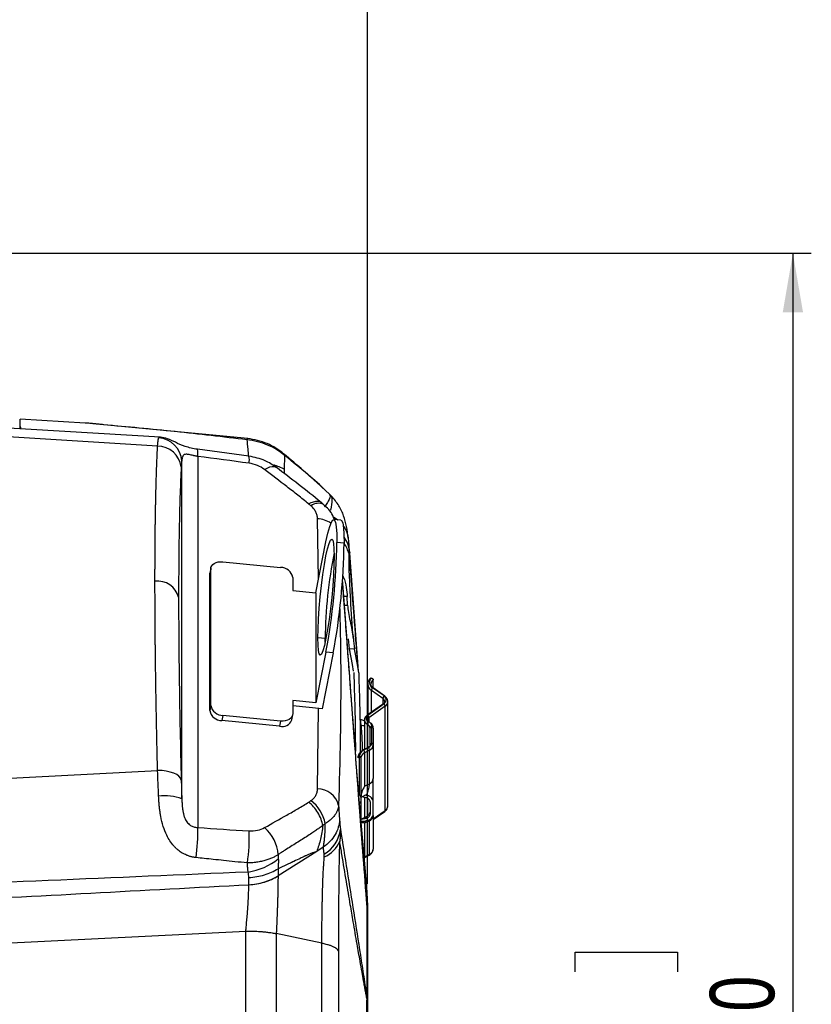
# Model space of a CAD drawing. Header units: millimetres. Extents: x 0 to 594, y 0 to 420.
# Tile 22 of 38: x 261 to 304, y 269 to 322. Entities that reach past the tile are written whole.
import ezdxf

# ---------------------------------------------------------------- set-up
doc = ezdxf.new("R2010")
doc.units = ezdxf.units.MM
doc.layers.add('SLD-0', color=7, linetype='Continuous')
doc.styles.add('SLDTEXTSTYLE0', font='TXT', dxfattribs={"width": 0.75})
doc.dimstyles.new('SLDDIMSTYLE1', dxfattribs={"dimtxt": 3.5, "dimasz": 3.2, "dimexe": 0, "dimexo": 0.0625, "dimgap": 0.875, "dimtad": 1, "dimdec": 1, "dimlfac": 3, "dimrnd": 1e-09, "dimzin": 12, "dimdsep": 46, "dimtxsty": 'SLDTEXTSTYLE0', "dimsah": 1, "dimcen": 0.09, "dimadec": 0, "dimazin": 3, "dimtfac": 1, "dimtdec": 1, "dimtofl": 0, "dimtmove": 0, "dimatfit": 3, "dimfxl": 1, "dimfrac": 2, "dimtolj": 1, "dimtzin": 12, "dimarcsym": 0})
doc.dimstyles.new('SLDDIMSTYLE4', dxfattribs={"dimtxt": 3.5, "dimasz": 3.2, "dimexe": 0, "dimexo": 0.0625, "dimgap": 0.875, "dimtad": 1, "dimdec": 1, "dimlfac": 3, "dimrnd": 1e-09, "dimzin": 4, "dimdsep": 46, "dimtxsty": 'SLDTEXTSTYLE0', "dimsah": 1, "dimcen": 0.09, "dimadec": 0, "dimazin": 1, "dimtfac": 1, "dimtdec": 1, "dimtofl": 0, "dimtmove": 0, "dimatfit": 3, "dimfxl": 1, "dimfrac": 2, "dimtolj": 1, "dimtzin": 12, "dimarcsym": 0})

# ---------------------------------------------------------------- blocks, each defined once
blk = doc.blocks.new('_D_4')
at = {"layer": 'SLD-0', "color": 7, "transparency": 16777216}
for p, q in [((250.669, 362.04), (249.603, 362.04)), ((249.603, 362.04), (249.603, 356.484)), ((259.721, 362.04), (260.787, 362.04)), ((260.787, 362.04), (260.787, 356.484)), ((249.603, 356.484), (250.669, 356.484)), ((260.787, 356.484), (259.721, 356.484)), ((230.112, 315.281), (230.112, 352.248)), ((280.279, 275.104), (280.279, 352.248)), ((230.112, 351.248), (280.279, 351.248))]:
    blk.add_line(p, q, dxfattribs=at)
for points in [[(230.112, 351.248), (233.312, 350.698), (233.312, 351.798)], [(280.279, 351.248), (277.079, 351.798), (277.079, 350.698)]]:
    blk.add_solid(points, dxfattribs=at)
at = {"layer": 'SLD-0', "color": 7, "transparency": 16777216, "char_height": 3.5, "attachment_point": 1, "style": 'SLDTEXTSTYLE0'}
for s, insert in [('5.93', (250.669, 360.996)), ('150.5', (249.376, 355.759))]:
    blk.add_mtext(s, dxfattribs=dict(at, insert=insert))
blk = doc.blocks.new('_D_5')
at = {"layer": 'SLD-0', "color": 7, "transparency": 16777216}
for p, q in [((232.912, 309.371), (304.384, 309.371)), ((303.384, 309.371), (303.384, 219.703)), ((291.561, 270.356), (291.561, 271.422)), ((291.561, 271.422), (297.117, 271.422)), ((297.117, 271.422), (297.117, 270.356)), ((291.561, 258.718), (291.561, 257.652)), ((297.117, 257.652), (297.117, 258.718)), ((291.561, 257.652), (297.117, 257.652)), ((232.912, 219.703), (304.384, 219.703))]:
    blk.add_line(p, q, dxfattribs=at)
for points in [[(303.384, 309.371), (302.834, 306.171), (303.934, 306.171)], [(303.384, 219.703), (303.934, 222.903), (302.834, 222.903)]]:
    blk.add_solid(points, dxfattribs=at)
at = {"layer": 'SLD-0', "color": 7, "transparency": 16777216, "char_height": 3.5, "attachment_point": 1, "rotation": 90, "style": 'SLDTEXTSTYLE0'}
for s, insert in [('269.0', (298.873, 261.357)), ('10.59', (292.605, 258.718)), ('%%c', (298.873, 256.079))]:
    blk.add_mtext(s, dxfattribs=dict(at, insert=insert))

msp = doc.modelspace()

# ---------------------------------------------------------------- linework, layer by layer
at = {"color": 7, "linetype": 'Continuous', "lineweight": 25}
for p, q in [((269.03, 299.389), (236.579, 301.275)), ((268.881, 298.9), (236.579, 300.895)), ((264.946, 300.154), (261.423, 300.363)), ((265.151, 300.138), (264.99, 300.153)), ((273.774, 299.308), (265.961, 300.062)), ((261.422, 299.832), (261.422, 299.965)), ((261.422, 299.965), (261.448, 299.83)), ((268.939, 299.34), (269.028, 299.363)), ((269.028, 299.363), (269.054, 299.37)), ((273.844, 298.354), (271.042, 298.728)), ((270.199, 279.737), (270.199, 298.091)), ((271.058, 298.339), (271.058, 278.187)), ((275.769, 297.403), (275.781, 297.627)), ((278.223, 296.286), (277.778, 296.688)), ((277.918, 296.587), (277.788, 296.701)), ((278.329, 296.176), (278.222, 296.287)), ((277.896, 295.73), (277.759, 295.848)), ((278.319, 296.186), (278.321, 296.168)), ((277.625, 291.671), (277.567, 294.952)), ((278.841, 294.874), (278.445, 294.913)), ((277.479, 290.94), (278.027, 293.694)), ((279.012, 293.626), (278.616, 293.665)), ((279.31, 293.18), (279.259, 293.772)), ((279.279, 293.055), (279.315, 293.099)), ((279.318, 293.085), (279.287, 293.342)), ((279.31, 293.18), (279.315, 293.099)), ((279.315, 293.099), (279.312, 293.138)), ((279.798, 286.674), (279.317, 293.092)), ((272.429, 292.619), (275.565, 292.308)), ((271.769, 292.213), (271.713, 291.933)), ((271.713, 291.933), (271.719, 291.998)), ((271.775, 292.278), (271.719, 291.998)), ((271.769, 284.814), (271.769, 292.213)), ((271.713, 284.534), (271.713, 291.933)), ((276.225, 291.771), (276.225, 291.064)), ((276.225, 291.064), (277.479, 290.94)), ((277.479, 290.94), (277.479, 284.953)), ((279.183, 290.731), (278.99, 290.74)), ((279.201, 290.257), (279.183, 290.731)), ((279.025, 290.266), (279.201, 290.257)), ((279.209, 287.813), (279.084, 289.49)), ((277.982, 288.444), (277.586, 288.483)), ((277.984, 288.256), (277.982, 288.444)), ((279.311, 287.892), (279.245, 288.43)), ((278.027, 287.707), (277.479, 284.953)), ((278.423, 287.668), (277.82, 284.633)), ((278.423, 287.668), (278.027, 287.707)), ((279.58, 287.879), (279.311, 287.892)), ((279.475, 287.031), (279.311, 287.892)), ((279.739, 287.045), (279.58, 287.879)), ((279.523, 286.685), (279.475, 287.031)), ((279.803, 286.58), (279.739, 287.045)), ((280.591, 285.766), (280.591, 286.206)), ((280.294, 285.968), (280.295, 285.982)), ((280.294, 285.968), (280.294, 284.309)), ((281.12, 285.189), (280.49, 285.634)), ((280.49, 284.447), (280.49, 285.634)), ((281.179, 285.332), (280.549, 285.778)), ((281.216, 285.325), (280.586, 285.77)), ((277.479, 284.953), (276.225, 285.078)), ((276.225, 285.078), (276.225, 284.371)), ((281.12, 285.189), (281.12, 284.893)), ((281.384, 279.365), (281.384, 285.022)), ((271.769, 284.814), (271.713, 284.534)), ((277.82, 284.633), (276.225, 284.792)), ((277.567, 280.28), (277.627, 284.653)), ((281.142, 284.908), (280.265, 284.288)), ((280.302, 284.296), (281.179, 284.916)), ((281.238, 284.772), (280.361, 284.152)), ((281.238, 279.115), (281.238, 284.772)), ((272.429, 284.277), (272.373, 283.997)), ((275.509, 283.686), (272.373, 283.997)), ((275.565, 283.966), (272.429, 284.277)), ((275.565, 283.966), (275.509, 283.686)), ((276.163, 284.027), (276.218, 284.307)), ((280.116, 284.019), (280.116, 282.434)), ((280.361, 284.152), (280.361, 283.925)), ((279.924, 283.738), (279.927, 283.738)), ((279.93, 283.679), (279.927, 283.738)), ((280.291, 282.525), (280.291, 283.773)), ((280.425, 282.673), (280.425, 283.584)), ((280.508, 282.775), (280.508, 283.686)), ((280.591, 283.584), (280.591, 282.673)), ((280.312, 282.536), (280.049, 282.398)), ((280.077, 282.4), (280.34, 282.538)), ((280.389, 282.389), (280.127, 282.251)), ((280.389, 280.562), (280.389, 282.389)), ((280.591, 282.673), (280.591, 280.846)), ((279.841, 279.944), (279.841, 282.069)), ((279.925, 281.967), (279.925, 279.842)), ((280.127, 282.251), (280.127, 280.424)), ((236.579, 279.589), (268.881, 281.284)), ((279.741, 280.733), (279.709, 281.17)), ((280.241, 274.968), (279.741, 280.734)), ((280.127, 280.424), (280.389, 280.562)), ((279.925, 279.826), (280.168, 279.954)), ((279.925, 279.842), (279.925, 279.606)), ((279.993, 279.863), (280.173, 279.819)), ((280.116, 279.833), (280.116, 278.728)), ((280.291, 278.828), (280.291, 279.774)), ((279.925, 279.606), (279.925, 278.62)), ((280.425, 279.58), (280.425, 278.915)), ((280.591, 278.915), (280.591, 279.58)), ((280.591, 278.658), (281.238, 279.115)), ((280.242, 278.794), (279.925, 278.627)), ((280.591, 278.62), (281.216, 279.062)), ((280.591, 278.842), (280.591, 277.016)), ((279.932, 278.54), (280.168, 278.54)), ((280.168, 278.54), (279.942, 278.421)), ((280.389, 278.559), (280.127, 278.421)), ((280.127, 278.421), (280.127, 276.594)), ((280.389, 276.732), (280.389, 278.559)), ((277.882, 277.117), (277.524, 276.89)), ((277.524, 276.89), (275.422, 275.558)), ((280.101, 276.579), (280.127, 276.594)), ((280.105, 276.541), (280.368, 276.679)), ((280.127, 276.594), (280.389, 276.732)), ((275.422, 275.949), (275.422, 275.558)), ((273.834, 275.082), (273.834, 275.473)), ((280.182, 274.905), (280.147, 275.369)), ((280.175, 274.99), (280.218, 274.418)), ((280.214, 274.467), (280.255, 273.937)), ((273.666, 272.535), (236.579, 270.689)), ((273.671, 256.539), (273.671, 272.539)), ((275.327, 272.428), (275.327, 256.698)), ((277.797, 271.9), (275.327, 272.428))]:
    msp.add_line(p, q, dxfattribs=at)
at = {"color": 7, "linetype": 'Continuous', "lineweight": 25, "flags": 128}
for points in [[(265.961, 300.062), (265.955, 300.063), (265.941, 300.057)], [(275.795, 298.381), (275.763, 298.443), (275.726, 298.483)], [(274.692, 297.625), (274.84, 297.71), (274.979, 297.768), (275.104, 297.795), (275.214, 297.793), (275.303, 297.759), (275.331, 297.739)], [(277.988, 295.589), (277.947, 295.673), (277.896, 295.73)], [(278.027, 293.694), (278.129, 294.163), (278.228, 294.527), (278.321, 294.775), (278.405, 294.899), (278.478, 294.895), (278.537, 294.764), (278.58, 294.51), (278.607, 294.14), (278.616, 293.665)], [(278.841, 294.874), (278.874, 294.856), (278.933, 294.725), (278.976, 294.471), (279.003, 294.1), (279.012, 293.626)], [(277.586, 288.483), (277.594, 288.963), (277.619, 289.509), (277.66, 290.101), (277.715, 290.716), (277.782, 291.33), (277.858, 291.921), (277.941, 292.464), (278.027, 292.94), (278.113, 293.329), (278.195, 293.618), (278.271, 293.794), (278.338, 293.852), (278.393, 293.788), (278.434, 293.606), (278.459, 293.312), (278.467, 292.918)], [(271.769, 292.213), (271.781, 292.304), (271.819, 292.389), (271.88, 292.464), (271.962, 292.528), (272.062, 292.576), (272.176, 292.608), (272.3, 292.623), (272.429, 292.619)], [(278.467, 292.918), (278.459, 292.439), (278.434, 291.892), (278.393, 291.3), (278.338, 290.685), (278.271, 290.071), (278.195, 289.48), (278.113, 288.937), (278.027, 288.461), (277.941, 288.072), (277.858, 287.783), (277.782, 287.607), (277.715, 287.549), (277.66, 287.613), (277.619, 287.795), (277.594, 288.089), (277.586, 288.483)], [(276.225, 284.371), (276.212, 284.281), (276.175, 284.196), (276.114, 284.121), (276.031, 284.057), (275.931, 284.009), (275.817, 283.976), (275.693, 283.962), (275.565, 283.966)], [(279.927, 283.738), (280.024, 283.736), (280.116, 283.721)], [(270.164, 280.766), (270.126, 280.871), (270.044, 280.97), (269.921, 281.06), (269.762, 281.138), (269.572, 281.201), (269.356, 281.248), (269.123, 281.276), (268.881, 281.284)]]:
    msp.add_lwpolyline(points, dxfattribs=at)
at = {"color": 7, "linetype": 'Continuous', "lineweight": 25}
for centre, radius, start, end in [((268.882, 297.607), 1.292, 7.1198, 90.0569), ((268.867, 298.007), 1.335, 3.6113, 86.9214), ((273.825, 299.235), 0.0896, 124.7083, 176.118), ((270.31, 298.505), 0.766, 347.5143, 16.931), ((273.087, 298.154), 0.782, 346.1321, 14.7909), ((274.378, 295.132), 2.863, 60.6389, 73.6009), ((277.615, 295.153), 0.642, 63.995, 128.8503), ((277.461, 293.379), 1.577, 58.0484, 86.1351), ((243.189, 294.16), 35.43, 349.5058, 359.1988), ((243.585, 294.121), 35.43, 349.5058, 359.1988), ((277.802, 293.031), 1.516, 5.6184, 37.2788), ((277.506, 292.555), 1.842, 15.7559, 35.1536), ((303.458, 288.158), 25.477, 168.8233, 179.3572), ((275.573, 291.644), 0.664, 11.0114, 90.7365), ((268.858, 290.365), 1.211, 15.764, 95.5819), ((280.713, 286.066), 0.332, 133.3689, 240.3893), ((280.766, 285.955), 0.306, 124.9402, 177.4681), ((280.707, 285.986), 0.413, 182.5057, 238.2166), ((280.743, 285.614), 0.254, 139.9237, 175.4913), ((280.558, 285.728), 0.0508, 56.4134, 100.4176), ((281.373, 285.169), 0.254, 139.9237, 175.4913), ((281.012, 285.013), 0.206, 1.9914, 58.3007), ((281.188, 285.282), 0.0508, 56.3821, 100.4191), ((281.057, 285.124), 0.241, 300.3717, 59.6283), ((281.076, 285.034), 0.308, 301.6694, 358.6289), ((272.365, 284.661), 0.664, 191.0114, 270.7365), ((272.42, 284.941), 0.664, 191.0114, 270.7365), ((281.17, 284.866), 0.0508, 79.5824, 123.5866), ((280.984, 284.752), 0.254, 4.5087, 40.0763), ((275.646, 284.221), 0.552, 255.6638, 339.4818), ((280.4, 284.035), 0.284, 183.3025, 247.4237), ((280.411, 284.118), 0.208, 121.6181, 250.0865), ((280.293, 284.246), 0.0508, 79.5835, 123.5651), ((280.448, 284.011), 0.166, 121.8284, 177.1336), ((280.108, 284.132), 0.254, 4.5087, 40.0763), ((280.6, 283.753), 0.31, 146.8563, 176.2422), ((280.202, 283.568), 0.224, 4.1578, 66.5603), ((280.352, 283.886), 0.0378, 64.4613, 107.898), ((280.229, 283.666), 0.28, 4.1578, 66.5603), ((280.543, 283.573), 0.118, 106.9297, 174.6073), ((280.474, 283.573), 0.118, 5.3927, 73.0703), ((280.232, 282.04), 0.392, 113.3219, 175.8214), ((280.065, 282.364), 0.0376, 71.9702, 115.4662), ((279.816, 282.23), 0.311, 3.7466, 33.0433), ((280.328, 282.502), 0.0376, 71.9702, 115.4662), ((280.229, 282.795), 0.28, 293.3219, 355.8214), ((280.079, 282.368), 0.311, 3.7466, 33.0433), ((280.257, 282.697), 0.336, 293.3219, 355.8214), ((280.543, 282.661), 0.118, 106.9297, 174.6073), ((280.474, 282.661), 0.118, 5.3927, 73.0703), ((279.876, 281.956), 0.118, 106.9297, 174.6073), ((279.807, 281.956), 0.118, 5.3927, 73.0703), ((280.26, 281.942), 0.336, 113.3219, 175.8214), ((280.257, 280.87), 0.336, 293.3219, 355.8214), ((277.566, 279.099), 1.182, 14.1295, 89.948), ((269.307, 277.518), 2.392, 68.0911, 98.8603), ((275.901, 277.969), 2.131, 11.7353, 52.0378), ((279.807, 279.831), 0.118, 5.3927, 73.0703), ((279.809, 279.616), 0.116, 289.8009, 354.8665), ((281.177, 279.109), 0.0607, 309.7119, 5.703), ((281.072, 279.38), 0.313, 302.0747, 357.2029), ((280.257, 278.867), 0.336, 293.3219, 355.8214), ((262.102, 277.854), 8.962, 351.6591, 2.1262), ((273.274, 276.543), 2.165, 4.5272, 49.0817), ((277.065, 278.272), 1.753, 299.4256, 353.858), ((265.541, 277.554), 8.318, 351.0761, 3.1083), ((277.316, 278.037), 1.574, 293.0373, 337.6192), ((280.257, 277.04), 0.336, 293.3219, 355.8214), ((273.251, 279.256), 3.531, 278.9251, 308.2763), ((280.072, 276.585), 0.0549, 306.1194, 8.9718), ((280.335, 276.723), 0.0549, 306.1194, 8.9718), ((273.711, 278.38), 3.301, 272.1289, 301.2086), ((279.56, 273.919), 0.695, 0.342, 1.4941), ((279.827, 273.922), 0.429, 359.2721, 0.7279), ((277.609, 268.895), 2.646, 359.234, 359.8243), ((277.344, 268.87), 2.912, 359.7206, 0.2794)]:
    msp.add_arc(centre, radius, start, end, dxfattribs=at)
for points, knots in [([(261.422, 299.965), (261.422, 300.089), (261.422, 300.326), (261.422, 300.345), (261.422, 300.354)], [0, 0, 0, 0, 0.522204, 1, 1, 1, 1]), ([(265.941, 300.057), (265.807, 300.069), (265.533, 300.095), (265.192, 300.138), (265.025, 300.149), (264.946, 300.154)], [0, 0, 0, 0, 0.338839, 0.688798, 1, 1, 1, 1]), ([(265.961, 300.062), (265.877, 300.069), (265.706, 300.084), (265.447, 300.112), (265.303, 300.125), (265.229, 300.131)], [0, 0, 0, 0, 0.316399, 0.646905, 1, 1, 1, 1]), ([(273.736, 299.241), (272.437, 299.396), (269.837, 299.706), (267.24, 299.94), (265.941, 300.057)], [0, 0, 0, 0, 0.499783, 1, 1, 1, 1]), ([(268.74, 291.571), (268.74, 291.655), (268.74, 291.824), (268.74, 292.074), (268.741, 292.323), (268.742, 292.569), (268.743, 292.812), (268.744, 293.053), (268.745, 293.292), (268.747, 293.528), (268.749, 293.762), (268.751, 293.994), (268.754, 294.222), (268.756, 294.449), (268.759, 294.673), (268.762, 294.894), (268.766, 295.112), (268.769, 295.328), (268.773, 295.542), (268.777, 295.752), (268.781, 295.96), (268.786, 296.165), (268.79, 296.368), (268.795, 296.567), (268.801, 296.764), (268.806, 296.958), (268.812, 297.149), (268.818, 297.338), (268.824, 297.523), (268.83, 297.706), (268.837, 297.885), (268.843, 298.062), (268.85, 298.236), (268.858, 298.406), (268.865, 298.574), (268.873, 298.739), (268.878, 298.846), (268.881, 298.9)], [0, 0, 0, 0, 0.028309, 0.056633, 0.084973, 0.113328, 0.141699, 0.170084, 0.198486, 0.226903, 0.255335, 0.283782, 0.312245, 0.340724, 0.369218, 0.397727, 0.426252, 0.454792, 0.483348, 0.511919, 0.540505, 0.569108, 0.597725, 0.626358, 0.655007, 0.683671, 0.71235, 0.741046, 0.769756, 0.798482, 0.827224, 0.855981, 0.884754, 0.913542, 0.942346, 0.971165, 1, 1, 1, 1]), ([(268.881, 298.9), (268.882, 298.918), (268.885, 298.953), (268.89, 299.003), (268.894, 299.051), (268.899, 299.095), (268.903, 299.136), (268.908, 299.175), (268.913, 299.21), (268.918, 299.242), (268.923, 299.271), (268.928, 299.297), (268.933, 299.321), (268.937, 299.334), (268.939, 299.34)], [0, 0, 0, 0, 0.084571, 0.169033, 0.253352, 0.337491, 0.421415, 0.50509, 0.588481, 0.671553, 0.754274, 0.83661, 0.918529, 1, 1, 1, 1]), ([(271.042, 298.728), (270.926, 298.747), (270.694, 298.785), (270.268, 298.916), (269.826, 299.11), (269.435, 299.311), (269.163, 299.367), (269.032, 299.394)], [0, 0, 0, 0, 0.126085, 0.251968, 0.507158, 0.763195, 1, 1, 1, 1]), ([(275.795, 298.381), (275.655, 298.492), (275.375, 298.716), (274.867, 298.969), (274.316, 299.158), (273.93, 299.213), (273.736, 299.241)], [0, 0, 0, 0, 0.2492649, 0.499843, 0.7489732, 1, 1, 1, 1]), ([(273.736, 299.241), (273.748, 299.089), (273.766, 298.858), (273.797, 298.485), (273.807, 298.359)], [0, 0, 0, 0, 0.660426, 1, 1, 1, 1]), ([(275.726, 298.483), (275.591, 298.589), (275.319, 298.803), (274.834, 299.045), (274.315, 299.225), (273.954, 299.281), (273.774, 299.308)], [0, 0, 0, 0, 0.251762, 0.503053, 0.7513, 1, 1, 1, 1]), ([(271.058, 298.339), (271.04, 298.342), (271.005, 298.349), (270.954, 298.358), (270.905, 298.368), (270.858, 298.379), (270.787, 298.394), (270.696, 298.415), (270.594, 298.438), (270.505, 298.453), (270.407, 298.46), (270.324, 298.442), (270.262, 298.387), (270.231, 298.317), (270.213, 298.242), (270.204, 298.172), (270.201, 298.118), (270.199, 298.091)], [0, 0, 0, 0, 0.026353, 0.051945, 0.076809, 0.100978, 0.124489, 0.188434, 0.249552, 0.311668, 0.37513, 0.499995, 0.617113, 0.749926, 0.8286, 0.911903, 1, 1, 1, 1]), ([(277.788, 296.701), (277.466, 296.988), (276.794, 297.585), (276.092, 298.175), (275.726, 298.483)], [0, 0, 0, 0, 0.479704, 1, 1, 1, 1]), ([(275.781, 297.627), (275.781, 297.781), (275.782, 298.093), (275.79, 298.284), (275.795, 298.381)], [0, 0, 0, 0, 0.493999, 1, 1, 1, 1]), ([(277.778, 296.688), (277.536, 296.911), (276.904, 297.493), (276.218, 298.042), (275.794, 298.381)], [0, 0, 0, 0, 0.383652, 1, 1, 1, 1]), ([(275.331, 297.739), (275.132, 297.874), (274.687, 298.176), (274.144, 298.291), (273.844, 298.354)], [0, 0, 0, 0, 0.446641, 1, 1, 1, 1]), ([(274.692, 297.625), (274.578, 297.714), (274.447, 297.788), (274.156, 297.905), (274.005, 297.945), (273.847, 297.967)], [0, 0, 0, 0, 0.5, 0.5, 1, 1, 1, 1]), ([(270.164, 297.768), (270.118, 296.879), (270.082, 295.832), (270.035, 293.458), (270.023, 292.131), (270.023, 290.694)], [0, 0, 0, 0, 0.5, 0.5, 1, 1, 1, 1]), ([(277.085, 295.762), (276.895, 295.923), (276.699, 296.08), (276.302, 296.392), (276.101, 296.546), (275.496, 297.008), (275.092, 297.315), (274.692, 297.625)], [0, 0, 0, 0, 0.25, 0.25, 0.5, 0.5, 1, 1, 1, 1]), ([(277.762, 295.845), (277.355, 296.17), (276.558, 296.806), (275.734, 297.432), (275.331, 297.739)], [0, 0, 0, 0, 0.51068, 1, 1, 1, 1]), ([(278.223, 296.286), (278.246, 296.22), (278.285, 296.111), (278.063, 295.767), (277.978, 295.634)], [0, 0, 0, 0, 0.6141295, 1, 1, 1, 1]), ([(277.085, 295.762), (277.176, 295.808), (277.362, 295.903), (277.591, 295.922), (277.728, 295.898), (277.761, 295.845), (277.761, 295.845)], [0, 0, 0, 0, 0.3227788, 0.660163, 0.9975473, 1, 1, 1, 1]), ([(278.485, 294.909), (278.458, 294.988), (278.351, 295.306), (278.091, 295.548), (277.896, 295.73)], [0, 0, 0, 0, 0.246451, 1, 1, 1, 1]), ([(278.321, 296.168), (278.338, 296.123), (278.373, 296.032), (278.31, 295.632), (278.278, 295.427)], [0, 0, 0, 0, 0.486387, 1, 1, 1, 1]), ([(279.238, 293.898), (279.21, 294.111), (279.153, 294.537), (279.002, 295.111), (278.761, 295.663), (278.466, 296.013), (278.32, 296.186)], [0, 0, 0, 0, 0.252409, 0.5060983, 0.755943, 1, 1, 1, 1]), ([(277.567, 294.952), (277.565, 295.014), (277.557, 295.076), (277.527, 295.198), (277.506, 295.259), (277.446, 295.379), (277.409, 295.438), (277.321, 295.549), (277.27, 295.603), (277.212, 295.653)], [0, 0, 0, 0, 0.25, 0.25, 0.5, 0.5, 0.75, 0.75, 1, 1, 1, 1]), ([(278.425, 295.065), (278.508, 295.017), (278.598, 294.965), (278.658, 294.896), (278.662, 294.892)], [0, 0, 0, 0, 0.929975, 1, 1, 1, 1]), ([(278.948, 294.571), (278.958, 294.56), (279.086, 294.418), (279.201, 294.145), (279.235, 293.879), (279.249, 293.771)], [0, 0, 0, 0, 0.046315, 0.615715, 1, 1, 1, 1]), ([(279.284, 292.294), (279.282, 292.438), (279.279, 292.696), (279.279, 292.945), (279.279, 293.055)], [0, 0, 0, 0, 0.559991, 1, 1, 1, 1]), ([(279.279, 293.055), (279.364, 291.934), (279.517, 289.932), (279.671, 287.927), (279.739, 287.045)], [0, 0, 0, 0, 0.560001, 1, 1, 1, 1]), ([(279.512, 288.438), (279.461, 289.153), (279.388, 290.178), (279.326, 291.356), (279.302, 291.88), (279.292, 292.111), (279.287, 292.223), (279.285, 292.272), (279.284, 292.294)], [0, 0, 0, 0, 0.564082, 0.809695, 0.916664, 0.963423, 0.983925, 1, 1, 1, 1]), ([(268.881, 281.284), (268.878, 281.394), (268.873, 281.613), (268.865, 281.939), (268.858, 282.264), (268.85, 282.587), (268.843, 282.908), (268.837, 283.227), (268.83, 283.544), (268.824, 283.86), (268.818, 284.173), (268.812, 284.485), (268.806, 284.795), (268.801, 285.102), (268.795, 285.408), (268.79, 285.711), (268.786, 286.013), (268.781, 286.312), (268.777, 286.609), (268.773, 286.905), (268.769, 287.197), (268.766, 287.488), (268.762, 287.777), (268.759, 288.063), (268.756, 288.347), (268.754, 288.629), (268.751, 288.908), (268.749, 289.185), (268.747, 289.46), (268.745, 289.732), (268.744, 290.002), (268.743, 290.27), (268.742, 290.535), (268.741, 290.798), (268.74, 291.058), (268.74, 291.316), (268.74, 291.486), (268.74, 291.571)], [0, 0, 0, 0, 0.028835, 0.057654, 0.086458, 0.115246, 0.144019, 0.172776, 0.201518, 0.230244, 0.258954, 0.28765, 0.316329, 0.344993, 0.373642, 0.402275, 0.430892, 0.459495, 0.488081, 0.516652, 0.545208, 0.573748, 0.602273, 0.630782, 0.659276, 0.687755, 0.716218, 0.744665, 0.773097, 0.801514, 0.829916, 0.858301, 0.886672, 0.915027, 0.943367, 0.971691, 1, 1, 1, 1]), ([(280.147, 275.369), (280.103, 275.948), (280.009, 277.184), (279.873, 278.985), (279.737, 280.795), (279.611, 282.463), (279.505, 283.871), (279.412, 285.113), (279.323, 286.305), (279.216, 287.722), (279.091, 289.385), (278.991, 290.722), (278.932, 291.505), (278.921, 291.652)], [0, 0, 0, 0, 0.106625, 0.227853, 0.336817, 0.439135, 0.535226, 0.595774, 0.667493, 0.754287, 0.856156, 0.973102, 1, 1, 1, 1]), ([(280.255, 273.923), (280.12, 275.703), (279.85, 279.262), (279.405, 285.19), (279.096, 289.321), (278.921, 291.649)], [0, 0, 0, 0, 0.3038567, 0.6077192, 1, 1, 1, 1]), ([(278.936, 291.855), (278.946, 291.835), (279.049, 291.636), (279.135, 291.205), (279.167, 290.889), (279.183, 290.731)], [0, 0, 0, 0, 0.0519451, 0.5252886, 1, 1, 1, 1]), ([(270.023, 290.694), (270.023, 289.258), (270.035, 287.691), (270.082, 284.359), (270.118, 282.593), (270.164, 280.766)], [0, 0, 0, 0, 0.5, 0.5, 1, 1, 1, 1]), ([(278.775, 290.068), (278.797, 288.957), (278.87, 285.39), (278.776, 281.834), (278.712, 279.387)], [0, 0, 0, 0, 0.311586, 1, 1, 1, 1]), ([(279.201, 290.257), (279.212, 290.13), (279.234, 289.876), (279.332, 289.407), (279.443, 288.915), (279.489, 288.598), (279.512, 288.438)], [0, 0, 0, 0, 0.249393, 0.499343, 0.749156, 1, 1, 1, 1]), ([(279.512, 288.438), (279.523, 288.336), (279.546, 288.131), (279.569, 287.963), (279.58, 287.879)], [0, 0, 0, 0, 0.500618, 1, 1, 1, 1]), ([(279.535, 286.598), (279.576, 285.297), (279.622, 283.873), (279.621, 282.45), (279.621, 282.327)], [0, 0, 0, 0, 0.913524, 1, 1, 1, 1]), ([(279.803, 286.58), (279.845, 285.28), (279.891, 283.829), (279.889, 282.381), (279.889, 282.231)], [0, 0, 0, 0, 0.896252, 1, 1, 1, 1]), ([(280.438, 286.293), (280.409, 286.258), (280.34, 286.177), (280.289, 286.064), (280.299, 285.995), (280.3, 285.985)], [0, 0, 0, 0, 0.387893, 0.914079, 1, 1, 1, 1]), ([(280.485, 286.308), (280.499, 286.302), (280.527, 286.292), (280.56, 286.268), (280.586, 286.239), (280.59, 286.217), (280.591, 286.206)], [0, 0, 0, 0, 0.254786, 0.499142, 0.74951, 1, 1, 1, 1]), ([(280.586, 285.77), (280.565, 285.788), (280.508, 285.833), (280.465, 285.903), (280.467, 285.949), (280.468, 285.968)], [0, 0, 0, 0, 0.262375, 0.696002, 1, 1, 1, 1]), ([(281.214, 285.022), (281.215, 285.015), (281.217, 284.993), (281.197, 284.953), (281.157, 284.92), (281.142, 284.908)], [0, 0, 0, 0, 0.228573, 0.709037, 1, 1, 1, 1]), ([(281.379, 285.028), (281.38, 285.041), (281.386, 285.1), (281.338, 285.215), (281.259, 285.286), (281.216, 285.325)], [0, 0, 0, 0, 0.114194, 0.514041, 1, 1, 1, 1]), ([(279.87, 284.031), (279.877, 284.017), (279.893, 283.99), (279.913, 283.822), (279.924, 283.738)], [0, 0, 0, 0, 0.499103, 1, 1, 1, 1]), ([(280.102, 283.988), (280.072, 284), (280.011, 284.025), (279.941, 284.029), (279.904, 284.031)], [0, 0, 0, 0, 0.481004, 1, 1, 1, 1]), ([(279.927, 283.738), (279.925, 283.79), (279.92, 283.887), (279.912, 284.002), (279.907, 284.02), (279.904, 284.031)], [0, 0, 0, 0, 0.300012, 0.566972, 1, 1, 1, 1]), ([(280.265, 284.288), (280.234, 284.261), (280.17, 284.207), (280.12, 284.108), (280.121, 284.042), (280.122, 284.018)], [0, 0, 0, 0, 0.380603, 0.772686, 1, 1, 1, 1]), ([(280.368, 283.92), (280.352, 283.931), (280.314, 283.954), (280.288, 283.993), (280.279, 284.007), (280.284, 284.018), (280.284, 284.019)], [0, 0, 0, 0, 0.266955, 0.593406, 0.966644, 1, 1, 1, 1]), ([(279.924, 283.738), (279.925, 283.728), (279.927, 283.708), (279.929, 283.688), (279.93, 283.679)], [0, 0, 0, 0, 0.56, 1, 1, 1, 1]), ([(279.93, 283.679), (279.938, 283.576), (279.955, 283.369), (279.977, 282.992), (279.992, 282.648), (279.994, 282.477), (279.995, 282.404)], [0, 0, 0, 0, 0.267687, 0.534543, 0.801306, 1, 1, 1, 1]), ([(280.591, 283.584), (280.586, 283.628), (280.575, 283.718), (280.495, 283.838), (280.411, 283.892), (280.368, 283.92)], [0, 0, 0, 0, 0.3176517, 0.6484812, 1, 1, 1, 1]), ([(280.049, 282.398), (280.009, 282.374), (279.909, 282.313), (279.799, 282.176), (279.76, 282.044), (279.758, 281.976), (279.758, 281.967)], [0, 0, 0, 0, 0.243075, 0.611203, 0.949356, 1, 1, 1, 1]), ([(280.425, 282.673), (280.424, 282.663), (280.422, 282.64), (280.395, 282.59), (280.339, 282.554), (280.312, 282.536)], [0, 0, 0, 0, 0.252969, 0.643693, 1, 1, 1, 1]), ([(268.939, 279.881), (268.937, 279.924), (268.933, 280.011), (268.927, 280.14), (268.922, 280.27), (268.916, 280.399), (268.911, 280.528), (268.906, 280.656), (268.9, 280.784), (268.895, 280.911), (268.89, 281.036), (268.886, 281.161), (268.882, 281.243), (268.881, 281.284)], [0, 0, 0, 0, 0.0888997, 0.1783299, 0.2682495, 0.3586162, 0.449387, 0.5405181, 0.6319648, 0.7236821, 0.8156244, 0.9077458, 1, 1, 1, 1]), ([(280.591, 279.58), (280.591, 279.703), (280.591, 279.946), (280.591, 280.319), (280.591, 280.632), (280.591, 280.777), (280.591, 280.846)], [0, 0, 0, 0, 0.298316, 0.590511, 0.803907, 1, 1, 1, 1]), ([(277.212, 279.65), (277.27, 279.689), (277.322, 279.733), (277.41, 279.827), (277.447, 279.878), (277.506, 279.987), (277.528, 280.044), (277.557, 280.16), (277.565, 280.219), (277.567, 280.28)], [0, 0, 0, 0, 0.25, 0.25, 0.5, 0.5, 0.75, 0.75, 1, 1, 1, 1]), ([(280.127, 280.424), (280.063, 280.321), (279.955, 280.144), (279.934, 279.941), (279.925, 279.856)], [0, 0, 0, 0, 0.5864092, 1, 1, 1, 1]), ([(280.233, 279.938), (280.255, 279.997), (280.296, 280.111), (280.347, 280.287), (280.376, 280.423), (280.388, 280.511), (280.389, 280.545), (280.389, 280.562)], [0, 0, 0, 0, 0.300557, 0.572474, 0.802888, 0.903504, 1, 1, 1, 1]), ([(270.969, 276.554), (270.944, 276.557), (270.893, 276.563), (270.818, 276.577), (270.743, 276.592), (270.67, 276.611), (270.596, 276.633), (270.524, 276.658), (270.396, 276.709), (270.216, 276.799), (270.027, 276.93), (269.875, 277.063), (269.717, 277.225), (269.542, 277.455), (269.346, 277.805), (269.174, 278.253), (269.073, 278.673), (269.019, 278.995), (268.991, 279.204), (268.968, 279.422), (268.95, 279.649), (268.942, 279.803), (268.939, 279.881)], [0, 0, 0, 0, 0.017638, 0.035293, 0.053001, 0.070799, 0.088721, 0.106804, 0.125082, 0.186666, 0.250244, 0.291431, 0.33379, 0.415038, 0.500143, 0.620393, 0.75024, 0.796011, 0.843895, 0.893879, 0.945932, 1, 1, 1, 1]), ([(270.199, 279.737), (270.2, 279.701), (270.202, 279.629), (270.207, 279.523), (270.214, 279.42), (270.223, 279.32), (270.234, 279.223), (270.247, 279.13), (270.263, 279.04), (270.281, 278.953), (270.303, 278.87), (270.345, 278.733), (270.425, 278.549), (270.554, 278.388), (270.669, 278.302), (270.752, 278.255), (270.845, 278.219), (270.948, 278.194), (271.021, 278.189), (271.058, 278.187)], [0, 0, 0, 0, 0.059856, 0.117353, 0.172536, 0.225458, 0.276174, 0.324752, 0.371266, 0.4158, 0.458453, 0.499334, 0.63004, 0.749686, 0.795287, 0.842667, 0.892309, 0.944634, 1, 1, 1, 1]), ([(280.168, 279.954), (280.18, 279.951), (280.202, 279.945), (280.223, 279.94), (280.233, 279.938)], [0, 0, 0, 0, 0.556201, 1, 1, 1, 1]), ([(280.425, 279.58), (280.421, 279.606), (280.414, 279.66), (280.36, 279.732), (280.279, 279.79), (280.208, 279.809), (280.173, 279.819)], [0, 0, 0, 0, 0.250235, 0.499606, 0.749599, 1, 1, 1, 1]), ([(280.591, 279.58), (280.586, 279.619), (280.577, 279.697), (280.5, 279.802), (280.386, 279.89), (280.284, 279.922), (280.233, 279.938)], [0, 0, 0, 0, 0.24966, 0.499456, 0.749437, 1, 1, 1, 1]), ([(274.692, 278.179), (275.093, 278.41), (275.497, 278.637), (276.103, 278.979), (276.304, 279.093), (276.702, 279.326), (276.898, 279.445), (277.088, 279.569)], [0, 0, 0, 0, 0.5, 0.5, 0.75, 0.75, 1, 1, 1, 1]), ([(277.855, 278.299), (277.837, 278.406), (277.806, 278.522), (277.716, 278.759), (277.657, 278.88), (277.518, 279.111), (277.437, 279.22), (277.267, 279.415), (277.177, 279.499), (277.088, 279.569)], [0, 0, 0, 0, 0.25, 0.25, 0.5, 0.5, 0.75, 0.75, 1, 1, 1, 1]), ([(278.712, 279.387), (278.71, 279.371), (278.707, 279.338), (278.698, 279.286), (278.686, 279.232), (278.669, 279.176), (278.648, 279.118), (278.622, 279.058), (278.591, 278.996), (278.554, 278.933), (278.508, 278.865), (278.451, 278.79), (278.381, 278.711), (278.3, 278.631), (278.207, 278.553), (278.104, 278.475), (278.027, 278.427), (277.988, 278.403)], [0, 0, 0, 0, 0.0492073, 0.1000041, 0.1523927, 0.2063722, 0.2619386, 0.3190849, 0.3778019, 0.4380782, 0.499902, 0.5771527, 0.6568794, 0.739057, 0.8236561, 0.910646, 1, 1, 1, 1]), ([(278.712, 279.387), (278.718, 279.239), (278.726, 279.1), (278.738, 278.902), (278.742, 278.838), (278.751, 278.716), (278.756, 278.658), (278.761, 278.6)], [0, 0, 0, 0, 0.5, 0.5, 0.75, 0.75, 1, 1, 1, 1]), ([(281.216, 279.062), (281.249, 279.09), (281.318, 279.148), (281.378, 279.256), (281.378, 279.332), (281.378, 279.361)], [0, 0, 0, 0, 0.351313, 0.757431, 1, 1, 1, 1]), ([(278.761, 278.6), (278.757, 278.468), (278.737, 278.332), (278.657, 278.062), (278.598, 277.928), (278.446, 277.67), (278.352, 277.547), (278.135, 277.317), (278.013, 277.211), (277.882, 277.117)], [0, 0, 0, 0, 0.25, 0.25, 0.5, 0.5, 0.75, 0.75, 1, 1, 1, 1]), ([(280.173, 278.675), (280.09, 278.659), (279.996, 278.64), (279.912, 278.605), (279.901, 278.6)], [0, 0, 0, 0, 0.872113, 1, 1, 1, 1]), ([(280.173, 278.675), (280.208, 278.685), (280.279, 278.704), (280.36, 278.763), (280.414, 278.835), (280.421, 278.888), (280.425, 278.915)], [0, 0, 0, 0, 0.249837, 0.499877, 0.749818, 1, 1, 1, 1]), ([(280.258, 278.798), (280.246, 278.793), (280.221, 278.782), (280.189, 278.712), (280.173, 278.675)], [0, 0, 0, 0, 0.485059, 1, 1, 1, 1]), ([(280.233, 278.557), (280.284, 278.572), (280.386, 278.604), (280.499, 278.692), (280.577, 278.798), (280.586, 278.876), (280.591, 278.915)], [0, 0, 0, 0, 0.249579, 0.499521, 0.749646, 1, 1, 1, 1]), ([(280.425, 279.09), (280.423, 279.061), (280.418, 279.002), (280.381, 278.918), (280.324, 278.845), (280.272, 278.812), (280.246, 278.796)], [0, 0, 0, 0, 0.2425919, 0.4958845, 0.7513715, 1, 1, 1, 1]), ([(280.389, 278.559), (280.389, 278.574), (280.389, 278.596), (280.385, 278.609), (280.383, 278.614)], [0, 0, 0, 0, 0.676849, 1, 1, 1, 1]), ([(273.847, 278.005), (274.005, 277.995), (274.156, 278.005), (274.447, 278.065), (274.578, 278.113), (274.692, 278.179)], [0, 0, 0, 0, 0.5, 0.5, 1, 1, 1, 1]), ([(277.855, 278.299), (277.823, 278.275), (277.759, 278.227), (277.632, 278.134), (277.468, 278.019), (277.235, 277.862), (276.965, 277.686), (276.659, 277.493), (276.351, 277.301), (276.044, 277.108), (275.787, 276.944), (275.583, 276.812), (275.482, 276.746), (275.433, 276.714)], [0, 0, 0, 0, 0.041819, 0.083466, 0.164866, 0.250114, 0.375066, 0.500043, 0.625032, 0.75002, 0.875007, 0.939806, 1, 1, 1, 1]), ([(277.855, 278.299), (277.828, 278.046), (277.785, 277.799), (277.674, 277.327), (277.605, 277.102), (277.525, 276.89)], [0, 0, 0, 0, 0.5, 0.5, 1, 1, 1, 1]), ([(277.933, 277.427), (277.937, 277.462), (277.945, 277.531), (277.955, 277.632), (277.963, 277.728), (277.969, 277.817), (277.975, 277.932), (277.981, 278.073), (277.986, 278.239), (277.987, 278.349), (277.988, 278.403)], [0, 0, 0, 0, 0.113891, 0.221155, 0.321545, 0.414835, 0.500816, 0.676212, 0.8428, 1, 1, 1, 1]), ([(278.808, 278.085), (278.808, 278.049), (278.81, 277.976), (278.809, 277.868), (278.804, 277.759), (278.797, 277.652), (278.786, 277.544), (278.776, 277.473), (278.771, 277.438)], [0, 0, 0, 0, 0.167453, 0.334579, 0.50139, 0.667894, 0.834097, 1, 1, 1, 1]), ([(278.808, 278.085), (278.928, 277.334), (279.049, 276.582), (279.29, 275.074), (279.411, 274.318), (279.652, 272.799), (279.773, 272.036), (279.954, 270.876), (280.014, 270.487), (280.105, 269.895), (280.135, 269.696), (280.195, 269.294), (280.225, 269.09), (280.255, 268.887)], [0, 0, 0, 0, 0.25, 0.25, 0.5, 0.5, 0.75, 0.75, 0.875, 0.875, 0.9375, 0.9375, 1, 1, 1, 1]), ([(280.127, 278.421), (280.06, 278.442), (279.975, 278.47), (279.955, 278.446), (279.951, 278.441)], [0, 0, 0, 0, 0.791132, 1, 1, 1, 1]), ([(280.233, 278.557), (280.221, 278.554), (280.199, 278.549), (280.178, 278.543), (280.168, 278.54)], [0, 0, 0, 0, 0.563828, 1, 1, 1, 1]), ([(277.882, 277.117), (277.886, 277.139), (277.896, 277.19), (277.911, 277.273), (277.923, 277.354), (277.93, 277.407), (277.933, 277.427)], [0, 0, 0, 0, 0.217184, 0.500931, 0.806411, 1, 1, 1, 1]), ([(277.926, 276.746), (277.922, 276.778), (277.916, 276.832), (277.908, 276.894), (277.9, 276.958), (277.892, 277.03), (277.885, 277.089), (277.882, 277.117)], [0, 0, 0, 0, 0.2504837, 0.4173103, 0.5004236, 0.7669646, 1, 1, 1, 1]), ([(278.771, 277.438), (278.77, 277.396), (278.766, 277.302), (278.759, 277.15), (278.751, 276.999), (278.747, 276.901), (278.745, 276.861)], [0, 0, 0, 0, 0.223898, 0.500018, 0.792215, 1, 1, 1, 1]), ([(280.255, 268.859), (280.248, 268.9), (280.232, 268.982), (280.202, 269.143), (280.164, 269.342), (280.117, 269.598), (280.058, 269.924), (279.978, 270.371), (279.861, 271.034), (279.7, 271.948), (279.523, 272.972), (279.33, 274.103), (279.125, 275.316), (278.933, 276.465), (278.811, 277.197), (278.771, 277.438)], [0, 0, 0, 0, 0.015632, 0.031264, 0.062521, 0.090565, 0.125019, 0.179811, 0.25001, 0.358972, 0.500001, 0.606166, 0.75, 0.917539, 1, 1, 1, 1]), ([(280.368, 276.679), (280.403, 276.701), (280.483, 276.751), (280.572, 276.868), (280.585, 276.966), (280.591, 277.016)], [0, 0, 0, 0, 0.2890828, 0.6448275, 1, 1, 1, 1]), ([(273.758, 276.264), (273.533, 276.286), (273.102, 276.328), (272.485, 276.392), (271.927, 276.45), (271.428, 276.504), (271.116, 276.538), (270.969, 276.554)], [0, 0, 0, 0, 0.24239, 0.463616, 0.663644, 0.842447, 1, 1, 1, 1]), ([(275.433, 276.714), (275.409, 276.699), (275.362, 276.669), (275.285, 276.625), (275.203, 276.583), (275.115, 276.541), (275.021, 276.5), (274.921, 276.461), (274.815, 276.424), (274.702, 276.39), (274.583, 276.359), (274.458, 276.332), (274.328, 276.308), (274.192, 276.289), (274.051, 276.275), (273.906, 276.266), (273.808, 276.264), (273.758, 276.264)], [0, 0, 0, 0, 0.051658, 0.105562, 0.161719, 0.220128, 0.280779, 0.343652, 0.408716, 0.475928, 0.54523, 0.616554, 0.689814, 0.764911, 0.841729, 0.92014, 1, 1, 1, 1]), ([(277.524, 276.89), (277.385, 276.847), (277.181, 276.77), (276.93, 276.658), (276.865, 276.629), (276.848, 276.621), (276.843, 276.618), (276.841, 276.617), (276.841, 276.617), (276.841, 276.617), (276.839, 276.616), (276.83, 276.612), (276.785, 276.591), (276.64, 276.521), (276.387, 276.398), (276.2, 276.306), (276.148, 276.281), (276.134, 276.274), (276.126, 276.271), (276.125, 276.27), (276.122, 276.268), (276.106, 276.261), (276.038, 276.227), (275.768, 276.098), (275.559, 276.005), (275.422, 275.949)], [0, 0, 0, 0, 0.25, 0.3125, 0.328125, 0.332031, 0.333984, 0.333984, 0.334961, 0.334961, 0.335937, 0.34375, 0.375, 0.5, 0.625, 0.65625, 0.664062, 0.667969, 0.667969, 0.669922, 0.669922, 0.671875, 0.6875, 0.75, 1, 1, 1, 1]), ([(275.438, 276.484), (275.439, 276.447), (275.441, 276.373), (275.44, 276.264), (275.437, 276.157), (275.431, 276.052), (275.425, 275.984), (275.422, 275.949)], [0, 0, 0, 0, 0.20436, 0.406541, 0.606536, 0.804351, 1, 1, 1, 1]), ([(275.433, 276.714), (275.433, 276.674), (275.435, 276.597), (275.437, 276.521), (275.438, 276.484)], [0, 0, 0, 0, 0.501373, 1, 1, 1, 1]), ([(277.797, 271.9), (277.798, 271.945), (277.799, 272.035), (277.8, 272.17), (277.801, 272.303), (277.803, 272.435), (277.804, 272.565), (277.806, 272.694), (277.807, 272.821), (277.809, 272.947), (277.81, 273.072), (277.812, 273.195), (277.814, 273.317), (277.816, 273.437), (277.817, 273.556), (277.819, 273.673), (277.821, 273.788), (277.823, 273.902), (277.825, 274.014), (277.827, 274.124), (277.83, 274.232), (277.836, 274.522), (277.846, 274.955), (277.863, 275.441), (277.88, 275.797), (277.893, 276.024), (277.907, 276.199), (277.917, 276.332), (277.925, 276.462), (277.93, 276.547), (277.932, 276.589)], [0, 0, 0, 0, 0.028476, 0.056498, 0.084087, 0.111262, 0.138044, 0.164449, 0.190493, 0.21619, 0.241556, 0.266601, 0.291339, 0.315793, 0.339966, 0.363853, 0.387493, 0.410829, 0.43378, 0.456324, 0.478476, 0.500247, 0.636585, 0.750369, 0.815827, 0.874785, 0.905942, 0.937165, 0.96872, 1, 1, 1, 1]), ([(278.745, 276.861), (278.744, 276.835), (278.743, 276.778), (278.742, 276.684), (278.74, 276.567), (278.737, 276.431), (278.734, 276.23), (278.73, 275.97), (278.724, 275.543), (278.718, 274.985), (278.714, 274.437), (278.711, 274.025), (278.71, 273.757), (278.709, 273.483), (278.708, 273.204), (278.707, 272.92), (278.706, 272.634), (278.706, 272.345), (278.705, 272.054), (278.705, 271.764), (278.705, 271.571), (278.705, 271.475)], [0, 0, 0, 0, 0.017931, 0.03892, 0.063007, 0.094159, 0.125381, 0.187805, 0.250004, 0.37327, 0.499848, 0.546458, 0.594043, 0.642531, 0.691842, 0.741882, 0.792553, 0.843779, 0.895486, 0.947591, 1, 1, 1, 1]), ([(273.799, 275.768), (273.796, 275.799), (273.79, 275.861), (273.781, 275.957), (273.773, 276.056), (273.766, 276.158), (273.761, 276.229), (273.758, 276.264)], [0, 0, 0, 0, 0.197613, 0.396473, 0.596526, 0.797721, 1, 1, 1, 1]), ([(273.834, 275.473), (274.12, 275.488), (274.412, 275.536), (274.956, 275.7), (275.207, 275.814), (275.422, 275.949)], [0, 0, 0, 0, 0.5, 0.5, 1, 1, 1, 1]), ([(273.799, 275.768), (266.563, 275.461), (254.156, 274.936), (241.749, 274.377), (236.579, 274.144)], [0, 0, 0, 0, 0.583253, 1, 1, 1, 1]), ([(273.834, 275.082), (274.126, 275.097), (274.414, 275.146), (274.953, 275.308), (275.204, 275.42), (275.422, 275.558)], [0, 0, 0, 0, 0.5, 0.5, 1, 1, 1, 1]), ([(275.422, 275.556), (275.421, 275.531), (275.421, 275.481), (275.421, 275.402), (275.42, 275.322), (275.419, 275.239), (275.418, 275.155), (275.417, 275.068), (275.416, 274.98), (275.414, 274.89), (275.412, 274.797), (275.41, 274.702), (275.408, 274.606), (275.406, 274.508), (275.403, 274.409), (275.4, 274.309), (275.397, 274.208), (275.395, 274.121), (275.392, 274.043), (275.39, 273.97), (275.387, 273.882), (275.384, 273.779), (275.38, 273.66), (275.375, 273.527), (275.369, 273.378), (275.362, 273.215), (275.355, 273.037), (275.346, 272.846), (275.337, 272.641), (275.33, 272.501), (275.326, 272.428)], [0, 0, 0, 0, 0.031234, 0.062356, 0.093398, 0.124396, 0.155386, 0.186399, 0.217459, 0.248588, 0.279839, 0.31127, 0.342805, 0.374272, 0.405632, 0.436941, 0.468231, 0.49953, 0.517377, 0.539536, 0.566035, 0.596922, 0.632274, 0.672119, 0.716103, 0.764182, 0.816426, 0.872986, 0.934073, 1, 1, 1, 1]), ([(236.579, 273.058), (243.273, 273.431), (255.691, 274.121), (268.11, 274.778), (273.834, 275.081)], [0, 0, 0, 0, 0.539087, 1, 1, 1, 1]), ([(273.666, 272.535), (273.668, 272.549), (273.673, 272.581), (273.68, 272.645), (273.69, 272.743), (273.709, 272.937), (273.735, 273.22), (273.763, 273.564), (273.787, 273.905), (273.807, 274.23), (273.819, 274.49), (273.826, 274.684), (273.83, 274.825), (273.833, 274.958), (273.833, 275.04), (273.834, 275.081)], [0, 0, 0, 0, 0.016339, 0.03591, 0.071663, 0.125146, 0.250029, 0.379012, 0.500364, 0.627559, 0.751136, 0.813825, 0.876281, 0.938379, 1, 1, 1, 1]), ([(280.252, 274.042), (280.251, 274.062), (280.25, 274.103), (280.248, 274.183), (280.246, 274.314), (280.243, 274.443), (280.242, 274.553), (280.241, 274.618), (280.241, 274.684), (280.241, 274.75), (280.241, 274.817), (280.241, 274.871), (280.241, 274.914), (280.241, 274.945), (280.241, 274.964), (280.241, 274.967), (280.241, 274.968)], [0, 0, 0, 0, 0.031229, 0.063032, 0.125764, 0.250602, 0.310646, 0.375264, 0.414378, 0.500325, 0.582196, 0.664802, 0.748036, 0.831756, 0.915798, 1, 1, 1, 1]), ([(280.255, 273.937), (280.255, 273.947), (280.254, 273.957), (280.254, 273.977), (280.253, 273.986), (280.253, 274.003), (280.252, 274.011), (280.252, 274.027), (280.252, 274.034), (280.252, 274.042)], [0, 0, 0, 0, 0.25, 0.25, 0.5, 0.5, 0.75, 0.75, 1, 1, 1, 1]), ([(280.256, 268.884), (280.256, 269.433), (280.256, 269.96), (280.256, 270.953), (280.256, 271.885), (280.256, 272.666), (280.256, 273.359), (280.256, 273.662), (280.256, 273.917)], [0, 0, 0, 0, 0.25, 0.25, 0.5, 0.75, 0.75, 1, 1, 1, 1]), ([(280.279, 274.077), (280.279, 274.084), (280.279, 274.12), (280.279, 273.853), (280.279, 273.476), (280.279, 273.288)], [0, 0, 0, 0, 0.1189941, 0.5589116, 1, 1, 1, 1]), ([(280.279, 273.288), (280.279, 273.049), (280.279, 272.768), (280.279, 272.288), (280.279, 272.119), (280.279, 271.849), (280.279, 271.756), (280.279, 271.566), (280.279, 271.468), (280.279, 270.97), (280.279, 270.543), (280.279, 269.858), (280.279, 269.622), (280.279, 269.137), (280.279, 268.886), (280.279, 268.63)], [0, 0, 0, 0, 0.25, 0.25, 0.375, 0.375, 0.4375, 0.4375, 0.5, 0.5, 0.75, 0.75, 0.875, 0.875, 1, 1, 1, 1]), ([(273.671, 272.539), (273.673, 272.54), (273.678, 272.543), (273.687, 272.546), (273.7, 272.549), (273.716, 272.551), (273.735, 272.553), (273.758, 272.555), (273.784, 272.557), (273.814, 272.558), (273.847, 272.559), (273.883, 272.56), (273.923, 272.56), (273.973, 272.56), (274.033, 272.56), (274.106, 272.558), (274.215, 272.554), (274.367, 272.546), (274.557, 272.533), (274.759, 272.513), (274.941, 272.491), (275.135, 272.463), (275.252, 272.442), (275.326, 272.428)], [0, 0, 0, 0, 0.003738, 0.009111, 0.016241, 0.025182, 0.035963, 0.048605, 0.063123, 0.07953, 0.097839, 0.118062, 0.140208, 0.164289, 0.200464, 0.241283, 0.28677, 0.385193, 0.500766, 0.618649, 0.750583, 0.841919, 1, 1, 1, 1]), ([(277.797, 257.174), (277.797, 259.577), (277.797, 262.057), (277.797, 267.017), (277.797, 269.496), (277.797, 271.9)], [0, 0, 0, 0, 0.5, 0.5, 1, 1, 1, 1]), ([(278.705, 271.475), (278.702, 271.482), (278.697, 271.497), (278.683, 271.52), (278.665, 271.544), (278.643, 271.569), (278.614, 271.595), (278.578, 271.623), (278.535, 271.651), (278.485, 271.68), (278.401, 271.722), (278.28, 271.771), (278.126, 271.821), (277.99, 271.857), (277.883, 271.882), (277.822, 271.895), (277.798, 271.9)], [0, 0, 0, 0, 0.043718, 0.090387, 0.140027, 0.192651, 0.24826, 0.306842, 0.36837, 0.4328, 0.50007, 0.653596, 0.780168, 0.879781, 0.952872, 1, 1, 1, 1]), ([(278.705, 271.475), (278.705, 271.327), (278.705, 271.18), (278.705, 270.887), (278.705, 270.447), (278.705, 269.426), (278.705, 268.559), (278.705, 266.831), (278.705, 265.687), (278.705, 263.399), (278.705, 262.255), (278.705, 259.952), (278.705, 258.792), (278.705, 257.612)], [0, 0, 0, 0, 0.03125, 0.03125, 0.0625, 0.125, 0.25, 0.25, 0.5, 0.5, 0.75, 0.75, 1, 1, 1, 1]), ([(280.252, 260.395), (280.251, 260.434), (280.25, 260.514), (280.248, 260.675), (280.246, 260.96), (280.242, 261.376), (280.241, 261.771), (280.241, 262.116), (280.241, 262.635), (280.241, 263.463), (280.241, 264.504), (280.241, 265.577), (280.241, 266.406), (280.241, 266.957), (280.241, 267.303), (280.242, 267.698), (280.246, 268.113), (280.248, 268.398), (280.25, 268.559), (280.251, 268.639), (280.252, 268.679)], [0, 0, 0, 0, 0.015618, 0.031523, 0.062896, 0.125328, 0.187663, 0.207224, 0.250206, 0.374041, 0.500001, 0.61431, 0.749782, 0.792773, 0.812333, 0.874672, 0.937106, 0.968478, 0.984382, 1, 1, 1, 1]), ([(280.252, 268.679), (280.252, 268.695), (280.252, 268.71), (280.252, 268.742), (280.253, 268.757), (280.253, 268.787), (280.254, 268.802), (280.254, 268.831), (280.255, 268.845), (280.255, 268.859)], [0, 0, 0, 0, 0.25, 0.25, 0.5, 0.5, 0.75, 0.75, 1, 1, 1, 1]), ([(280.279, 268.63), (280.279, 268.588), (280.279, 268.545), (280.279, 268.462), (280.279, 268.421), (280.279, 268.297), (280.279, 268.214), (280.279, 267.964), (280.279, 267.796), (280.279, 267.461), (280.279, 267.292), (280.279, 266.954), (280.279, 266.785), (280.279, 266.272), (280.279, 265.923), (280.279, 265.23), (280.279, 264.537), (280.279, 263.843), (280.279, 263.15), (280.279, 262.802), (280.279, 262.289), (280.279, 262.119), (280.279, 261.781), (280.279, 261.613), (280.279, 261.277), (280.279, 261.11), (280.279, 260.86), (280.279, 260.777), (280.279, 260.653), (280.279, 260.612), (280.279, 260.528), (280.279, 260.486), (280.279, 260.444)], [0, 0, 0, 0, 0.015625, 0.015625, 0.03125, 0.03125, 0.0625, 0.0625, 0.125, 0.125, 0.1875, 0.1875, 0.25, 0.25, 0.375, 0.375, 0.5, 0.625, 0.625, 0.75, 0.75, 0.8125, 0.8125, 0.875, 0.875, 0.9375, 0.9375, 0.96875, 0.96875, 0.984375, 0.984375, 1, 1, 1, 1])]:
    msp.add_open_spline(points, degree=3, knots=knots, dxfattribs=at)
for points in [[(270.199, 298.091), (270.184, 298.035), (270.173, 297.927), (270.164, 297.768)], [(273.847, 297.967), (272.917, 298.095), (271.988, 298.22), (271.058, 298.339)], [(277.212, 295.653), (277.17, 295.69), (277.128, 295.726), (277.085, 295.762)], [(270.164, 280.766), (270.173, 280.439), (270.184, 280.096), (270.199, 279.737)], [(277.088, 279.569), (277.13, 279.595), (277.171, 279.622), (277.212, 279.65)], [(278.761, 278.6), (278.777, 278.436), (278.792, 278.265), (278.808, 278.085)], [(271.058, 278.187), (271.988, 278.122), (272.917, 278.061), (273.847, 278.005)], [(277.988, 278.403), (277.944, 278.368), (277.9, 278.334), (277.855, 278.299)], [(277.932, 276.589), (277.935, 276.645), (277.932, 276.696), (277.926, 276.746)], [(273.834, 275.473), (273.834, 275.573), (273.821, 275.671), (273.799, 275.768)], [(275.422, 275.558), (275.422, 275.558), (275.422, 275.557), (275.422, 275.556)], [(273.834, 275.081), (273.834, 275.081), (273.834, 275.082), (273.834, 275.082)], [(280.279, 274.104), (280.277, 274.248), (280.274, 274.537), (280.252, 274.824), (280.241, 274.968)], [(280.255, 273.937), (280.255, 273.934), (280.256, 273.931), (280.256, 273.928)], [(280.256, 273.917), (280.256, 273.919), (280.256, 273.921), (280.255, 273.923)], [(280.256, 273.928), (280.271, 273.716), (280.279, 273.502), (280.279, 273.288)], [(280.279, 273.288), (280.279, 273.498), (280.271, 273.708), (280.256, 273.917)], [(273.671, 272.539), (273.669, 272.538), (273.668, 272.536), (273.666, 272.535)], [(275.326, 272.428), (275.326, 272.428), (275.327, 272.428), (275.327, 272.428)], [(280.255, 268.887), (280.256, 268.886), (280.256, 268.885), (280.256, 268.884)], [(280.256, 268.856), (280.256, 268.857), (280.255, 268.858), (280.255, 268.859)], [(280.279, 268.63), (280.279, 268.714), (280.271, 268.799), (280.256, 268.884)], [(280.279, 268.63), (280.279, 268.702), (280.271, 268.777), (280.256, 268.856)]]:
    msp.add_open_spline(points, degree=3, dxfattribs=at)

# ---------------------------------------------------------------- dimensions: what is measured, and where the dimension line sits
at = {"layer": 'SLD-0', "color": 7}
dim = msp.add_linear_dim(base=(280.279, 351.248), p1=(230.112, 314.281), p2=(280.279, 274.104), dimstyle='SLDDIMSTYLE1', dxfattribs=at)
dim.commit()
dim.dimension.update_dxf_attribs({"geometry": '_D_4', "text_midpoint": (255.195, 351.248), "dimtype": 160})
dim = msp.add_linear_dim(base=(303.384, 219.703), p1=(231.912, 309.371), p2=(231.912, 219.703), angle=90, text='%%c<>', dimstyle='SLDDIMSTYLE4', dxfattribs=at)
dim.commit()
dim.dimension.update_dxf_attribs({"geometry": '_D_5', "text_midpoint": (303.384, 264.537), "dimtype": 160})

doc.saveas('drawing.dxf')
